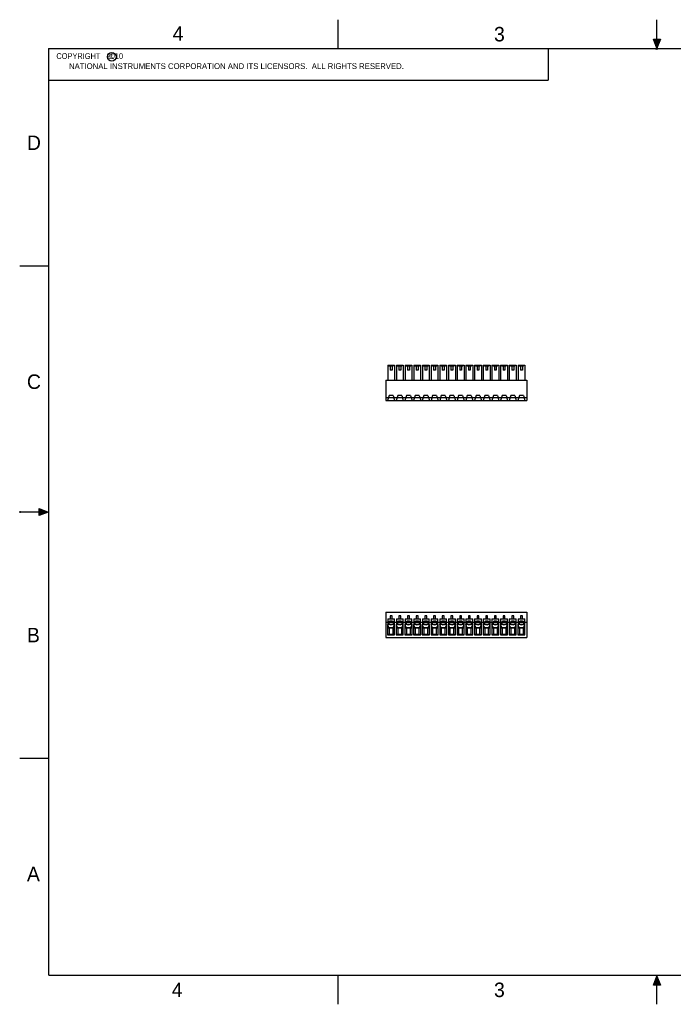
# Model space of a CAD drawing. Header units: inches. Extents: x 0 to 22, y 0 to 17.
# Tile 1 of 9: x 0 to 11.3, y 0 to 17. Entities that reach past the tile are written whole.
import ezdxf

# ---------------------------------------------------------------- set-up
doc = ezdxf.new("R2010")
doc.units = ezdxf.units.IN
doc.header["$LTSCALE"] = 1.21
doc.header["$MEASUREMENT"] = 0
doc.layers.get('0').update_dxf_attribs({"linetype": 'CONTINUOUS'})
doc.styles.get("Standard").update_dxf_attribs({"font": 'txt', "width": 0.8})

msp = doc.modelspace()

# ---------------------------------------------------------------- hatches: boundary and pattern name
at = {"linetype": 'CONTINUOUS'}
for points in [[(11, 16.51), (10.938, 16.666), (11.062, 16.666)], [(0.334, 8.562), (0.49, 8.5), (0.334, 8.438)], [(10.938, 0.329), (11, 0.485), (11.062, 0.329)]]:
    msp.add_hatch(color=2, dxfattribs=at).paths.add_polyline_path(points)

# ---------------------------------------------------------------- linework, layer by layer
at = {"color": 2, "linetype": 'CONTINUOUS'}
for p, q in [((5.5, 16.5), (5.5, 17)), ((11, 16.485), (11, 17)), ((11, 16.51), (10.938, 16.666)), ((10.938, 16.666), (11.062, 16.666)), ((11.062, 16.666), (11, 16.51)), ((0.5, 16.5), (9.125, 16.5)), ((0.5, 16.5), (0.5, 15.953)), ((9.125, 16.5), (9.125, 15.953)), ((11.015, 16.515), (10.985, 16.485)), ((10.985, 16.485), (11, 16.515)), ((11, 16.485), (11.015, 16.515)), ((0.5, 15.953), (9.125, 15.953)), ((0, 12.75), (0.5, 12.75)), ((0, 8.515), (0, 8.485)), ((0.334, 8.438), (0.334, 8.562)), ((0.334, 8.562), (0.49, 8.5)), ((0.49, 8.5), (0, 8.5)), ((0.49, 8.5), (0.334, 8.438)), ((0, 4.25), (0.5, 4.25)), ((5.5, 0), (5.5, 0.5)), ((10.938, 0.329), (11, 0.485)), ((11, 0.485), (11.062, 0.329)), ((11, 0), (11, 0.485)), ((11.062, 0.329), (10.938, 0.329))]:
    msp.add_line(p, q, dxfattribs=at)
at = {"color": 7, "linetype": 'CONTINUOUS'}
for p, q in [((6.352, 11.037), (6.352, 10.777)), ((6.352, 11.037), (6.47, 11.037)), ((6.373, 11.02), (6.373, 11.037)), ((6.449, 11.02), (6.373, 11.02)), ((6.395, 11.037), (6.395, 10.949)), ((6.427, 10.949), (6.395, 10.949)), ((6.427, 11.037), (6.427, 10.949)), ((6.449, 11.02), (6.449, 11.037)), ((6.47, 11.037), (6.47, 10.777)), ((6.502, 11.037), (6.502, 10.777)), ((6.502, 11.037), (6.62, 11.037)), ((6.523, 11.02), (6.523, 11.037)), ((6.599, 11.02), (6.523, 11.02)), ((6.545, 11.037), (6.545, 10.949)), ((6.577, 10.949), (6.545, 10.949)), ((6.577, 11.037), (6.577, 10.949)), ((6.599, 11.02), (6.599, 11.037)), ((6.62, 11.037), (6.62, 10.777)), ((6.652, 11.037), (6.652, 10.777)), ((6.652, 11.037), (6.77, 11.037)), ((6.673, 11.02), (6.673, 11.037)), ((6.749, 11.02), (6.673, 11.02)), ((6.695, 11.037), (6.695, 10.949)), ((6.727, 10.949), (6.695, 10.949)), ((6.727, 11.037), (6.727, 10.949)), ((6.749, 11.02), (6.749, 11.037)), ((6.77, 11.037), (6.77, 10.777)), ((6.802, 11.037), (6.802, 10.777)), ((6.802, 11.037), (6.92, 11.037)), ((6.823, 11.02), (6.823, 11.037)), ((6.899, 11.02), (6.823, 11.02)), ((6.845, 11.037), (6.845, 10.949)), ((6.877, 10.949), (6.845, 10.949)), ((6.877, 11.037), (6.877, 10.949)), ((6.899, 11.02), (6.899, 11.037)), ((6.92, 11.037), (6.92, 10.777)), ((6.952, 11.037), (6.952, 10.777)), ((6.952, 11.037), (7.07, 11.037)), ((6.973, 11.02), (6.973, 11.037)), ((7.049, 11.02), (6.973, 11.02)), ((6.995, 11.037), (6.995, 10.949)), ((7.027, 10.949), (6.995, 10.949)), ((7.027, 11.037), (7.027, 10.949)), ((7.049, 11.02), (7.049, 11.037)), ((7.07, 11.037), (7.07, 10.777)), ((7.102, 11.037), (7.102, 10.777)), ((7.102, 11.037), (7.22, 11.037)), ((7.123, 11.02), (7.123, 11.037)), ((7.199, 11.02), (7.123, 11.02)), ((7.145, 11.037), (7.145, 10.949)), ((7.177, 10.949), (7.145, 10.949)), ((7.177, 11.037), (7.177, 10.949)), ((7.199, 11.02), (7.199, 11.037)), ((7.22, 11.037), (7.22, 10.777)), ((7.252, 11.037), (7.252, 10.777)), ((7.252, 11.037), (7.37, 11.037)), ((7.273, 11.02), (7.273, 11.037)), ((7.349, 11.02), (7.273, 11.02)), ((7.295, 11.037), (7.295, 10.949)), ((7.327, 10.949), (7.295, 10.949)), ((7.327, 11.037), (7.327, 10.949)), ((7.349, 11.02), (7.349, 11.037)), ((7.37, 11.037), (7.37, 10.777)), ((7.402, 11.037), (7.402, 10.777)), ((7.402, 11.037), (7.52, 11.037)), ((7.423, 11.02), (7.423, 11.037)), ((7.499, 11.02), (7.423, 11.02)), ((7.445, 11.037), (7.445, 10.949)), ((7.477, 10.949), (7.445, 10.949)), ((7.477, 11.037), (7.477, 10.949)), ((7.499, 11.02), (7.499, 11.037)), ((7.52, 11.037), (7.52, 10.777)), ((7.552, 11.037), (7.552, 10.777)), ((7.552, 11.037), (7.67, 11.037)), ((7.573, 11.02), (7.573, 11.037)), ((7.649, 11.02), (7.573, 11.02)), ((7.595, 11.037), (7.595, 10.949)), ((7.627, 10.949), (7.595, 10.949)), ((7.627, 11.037), (7.627, 10.949)), ((7.649, 11.02), (7.649, 11.037)), ((7.67, 11.037), (7.67, 10.777)), ((7.702, 11.037), (7.702, 10.777)), ((7.702, 11.037), (7.82, 11.037)), ((7.723, 11.02), (7.723, 11.037)), ((7.799, 11.02), (7.723, 11.02)), ((7.745, 11.037), (7.745, 10.949)), ((7.777, 10.949), (7.745, 10.949)), ((7.777, 11.037), (7.777, 10.949)), ((7.799, 11.02), (7.799, 11.037)), ((7.82, 11.037), (7.82, 10.777)), ((7.852, 11.037), (7.852, 10.777)), ((7.852, 11.037), (7.97, 11.037)), ((7.873, 11.02), (7.873, 11.037)), ((7.949, 11.02), (7.873, 11.02)), ((7.895, 11.037), (7.895, 10.949)), ((7.927, 10.949), (7.895, 10.949)), ((7.927, 11.037), (7.927, 10.949)), ((7.949, 11.02), (7.949, 11.037)), ((7.97, 11.037), (7.97, 10.777)), ((8.002, 11.037), (8.12, 11.037)), ((8.002, 11.037), (8.002, 10.777)), ((8.023, 11.02), (8.023, 11.037)), ((8.099, 11.02), (8.023, 11.02)), ((8.045, 11.037), (8.045, 10.949)), ((8.077, 10.949), (8.045, 10.949)), ((8.077, 11.037), (8.077, 10.949)), ((8.099, 11.02), (8.099, 11.037)), ((8.12, 11.037), (8.12, 10.777)), ((8.152, 11.037), (8.27, 11.037)), ((8.152, 11.037), (8.152, 10.777)), ((8.173, 11.02), (8.173, 11.037)), ((8.249, 11.02), (8.173, 11.02)), ((8.195, 11.037), (8.195, 10.949)), ((8.227, 10.949), (8.195, 10.949)), ((8.227, 11.037), (8.227, 10.949)), ((8.249, 11.02), (8.249, 11.037)), ((8.27, 11.037), (8.27, 10.777)), ((8.302, 11.037), (8.42, 11.037)), ((8.302, 11.037), (8.302, 10.777)), ((8.323, 11.02), (8.323, 11.037)), ((8.399, 11.02), (8.323, 11.02)), ((8.345, 11.037), (8.345, 10.949)), ((8.377, 10.949), (8.345, 10.949)), ((8.377, 11.037), (8.377, 10.949)), ((8.399, 11.02), (8.399, 11.037)), ((8.42, 11.037), (8.42, 10.777)), ((8.452, 11.037), (8.57, 11.037)), ((8.452, 11.037), (8.452, 10.777)), ((8.473, 11.02), (8.473, 11.037)), ((8.549, 11.02), (8.473, 11.02)), ((8.495, 11.037), (8.495, 10.949)), ((8.527, 10.949), (8.495, 10.949)), ((8.527, 11.037), (8.527, 10.949)), ((8.549, 11.02), (8.549, 11.037)), ((8.57, 11.037), (8.57, 10.777)), ((8.602, 11.037), (8.72, 11.037)), ((8.602, 11.037), (8.602, 10.777)), ((8.623, 11.02), (8.623, 11.037)), ((8.699, 11.02), (8.623, 11.02)), ((8.645, 11.037), (8.645, 10.949)), ((8.677, 10.949), (8.645, 10.949)), ((8.677, 11.037), (8.677, 10.949)), ((8.699, 11.02), (8.699, 11.037)), ((8.72, 11.037), (8.72, 10.777)), ((6.32, 10.777), (6.32, 10.427)), ((6.32, 10.777), (8.752, 10.777)), ((8.752, 10.777), (8.752, 10.427)), ((6.32, 10.478), (8.752, 10.478)), ((6.32, 10.427), (8.752, 10.427)), ((6.377, 10.509), (6.35, 10.427)), ((6.445, 10.509), (6.377, 10.509)), ((6.445, 10.509), (6.472, 10.427)), ((6.527, 10.509), (6.5, 10.427)), ((6.595, 10.509), (6.527, 10.509)), ((6.595, 10.509), (6.622, 10.427)), ((6.677, 10.509), (6.65, 10.427)), ((6.745, 10.509), (6.677, 10.509)), ((6.745, 10.509), (6.772, 10.427)), ((6.827, 10.509), (6.8, 10.427)), ((6.895, 10.509), (6.827, 10.509)), ((6.895, 10.509), (6.922, 10.427)), ((6.977, 10.509), (6.95, 10.427)), ((7.045, 10.509), (6.977, 10.509)), ((7.045, 10.509), (7.072, 10.427)), ((7.127, 10.509), (7.1, 10.427)), ((7.195, 10.509), (7.127, 10.509)), ((7.195, 10.509), (7.222, 10.427)), ((7.277, 10.509), (7.25, 10.427)), ((7.345, 10.509), (7.277, 10.509)), ((7.345, 10.509), (7.372, 10.427)), ((7.427, 10.509), (7.4, 10.427)), ((7.495, 10.509), (7.427, 10.509)), ((7.495, 10.509), (7.522, 10.427)), ((7.577, 10.509), (7.55, 10.427)), ((7.645, 10.509), (7.577, 10.509)), ((7.645, 10.509), (7.672, 10.427)), ((7.727, 10.509), (7.7, 10.427)), ((7.795, 10.509), (7.727, 10.509)), ((7.795, 10.509), (7.822, 10.427)), ((7.877, 10.509), (7.85, 10.427)), ((7.945, 10.509), (7.877, 10.509)), ((7.945, 10.509), (7.972, 10.427)), ((8.027, 10.509), (8, 10.427)), ((8.095, 10.509), (8.027, 10.509)), ((8.095, 10.509), (8.122, 10.427)), ((8.177, 10.509), (8.15, 10.427)), ((8.245, 10.509), (8.177, 10.509)), ((8.245, 10.509), (8.272, 10.427)), ((8.327, 10.509), (8.3, 10.427)), ((8.395, 10.509), (8.327, 10.509)), ((8.395, 10.509), (8.422, 10.427)), ((8.477, 10.509), (8.45, 10.427)), ((8.545, 10.509), (8.477, 10.509)), ((8.545, 10.509), (8.572, 10.427)), ((8.627, 10.509), (8.6, 10.427)), ((8.695, 10.509), (8.627, 10.509)), ((8.695, 10.509), (8.722, 10.427)), ((6.32, 6.771), (6.32, 6.334)), ((6.32, 6.771), (8.752, 6.771)), ((6.352, 6.658), (6.352, 6.499)), ((6.352, 6.658), (6.47, 6.658)), ((6.395, 6.71), (6.395, 6.658)), ((6.427, 6.71), (6.395, 6.71)), ((6.427, 6.658), (6.427, 6.71)), ((6.47, 6.499), (6.47, 6.658)), ((6.502, 6.658), (6.502, 6.499)), ((6.502, 6.658), (6.62, 6.658)), ((6.545, 6.71), (6.545, 6.658)), ((6.577, 6.71), (6.545, 6.71)), ((6.577, 6.658), (6.577, 6.71)), ((6.62, 6.499), (6.62, 6.658)), ((6.652, 6.658), (6.652, 6.499)), ((6.652, 6.658), (6.77, 6.658)), ((6.695, 6.71), (6.695, 6.658)), ((6.727, 6.71), (6.695, 6.71)), ((6.727, 6.658), (6.727, 6.71)), ((6.77, 6.499), (6.77, 6.658)), ((6.802, 6.658), (6.802, 6.499)), ((6.802, 6.658), (6.92, 6.658)), ((6.845, 6.71), (6.845, 6.658)), ((6.877, 6.71), (6.845, 6.71)), ((6.877, 6.658), (6.877, 6.71)), ((6.92, 6.499), (6.92, 6.658)), ((6.952, 6.658), (6.952, 6.499)), ((6.952, 6.658), (7.07, 6.658)), ((6.995, 6.71), (6.995, 6.658)), ((7.027, 6.71), (6.995, 6.71)), ((7.027, 6.658), (7.027, 6.71)), ((7.07, 6.499), (7.07, 6.658)), ((7.102, 6.658), (7.102, 6.499)), ((7.102, 6.658), (7.22, 6.658)), ((7.145, 6.71), (7.145, 6.658)), ((7.177, 6.71), (7.145, 6.71)), ((7.177, 6.658), (7.177, 6.71)), ((7.22, 6.499), (7.22, 6.658)), ((7.252, 6.658), (7.252, 6.499)), ((7.252, 6.658), (7.37, 6.658)), ((7.295, 6.71), (7.295, 6.658)), ((7.327, 6.71), (7.295, 6.71)), ((7.327, 6.658), (7.327, 6.71)), ((7.37, 6.499), (7.37, 6.658)), ((7.402, 6.658), (7.402, 6.499)), ((7.402, 6.658), (7.52, 6.658)), ((7.445, 6.71), (7.445, 6.658)), ((7.477, 6.71), (7.445, 6.71)), ((7.477, 6.658), (7.477, 6.71)), ((7.52, 6.499), (7.52, 6.658)), ((7.552, 6.658), (7.552, 6.499)), ((7.552, 6.658), (7.67, 6.658)), ((7.595, 6.71), (7.595, 6.658)), ((7.627, 6.71), (7.595, 6.71)), ((7.627, 6.658), (7.627, 6.71)), ((7.67, 6.499), (7.67, 6.658)), ((7.702, 6.658), (7.702, 6.499)), ((7.702, 6.658), (7.82, 6.658)), ((7.777, 6.71), (7.745, 6.71)), ((7.745, 6.71), (7.745, 6.658)), ((7.777, 6.658), (7.777, 6.71)), ((7.82, 6.499), (7.82, 6.658)), ((7.852, 6.658), (7.97, 6.658)), ((7.852, 6.658), (7.852, 6.499)), ((7.927, 6.71), (7.895, 6.71)), ((7.895, 6.71), (7.895, 6.658)), ((7.927, 6.658), (7.927, 6.71)), ((7.97, 6.499), (7.97, 6.658)), ((8.002, 6.658), (8.12, 6.658)), ((8.002, 6.658), (8.002, 6.499)), ((8.077, 6.71), (8.045, 6.71)), ((8.045, 6.71), (8.045, 6.658)), ((8.077, 6.658), (8.077, 6.71)), ((8.12, 6.499), (8.12, 6.658)), ((8.152, 6.658), (8.27, 6.658)), ((8.152, 6.658), (8.152, 6.499)), ((8.227, 6.71), (8.195, 6.71)), ((8.195, 6.71), (8.195, 6.658)), ((8.227, 6.658), (8.227, 6.71)), ((8.27, 6.499), (8.27, 6.658)), ((8.302, 6.658), (8.42, 6.658)), ((8.302, 6.658), (8.302, 6.499)), ((8.377, 6.71), (8.345, 6.71)), ((8.345, 6.71), (8.345, 6.658)), ((8.377, 6.658), (8.377, 6.71)), ((8.42, 6.499), (8.42, 6.658)), ((8.452, 6.658), (8.57, 6.658)), ((8.452, 6.658), (8.452, 6.499)), ((8.527, 6.71), (8.495, 6.71)), ((8.495, 6.71), (8.495, 6.658)), ((8.527, 6.658), (8.527, 6.71)), ((8.57, 6.499), (8.57, 6.658)), ((8.602, 6.658), (8.72, 6.658)), ((8.602, 6.658), (8.602, 6.499)), ((8.677, 6.71), (8.645, 6.71)), ((8.645, 6.71), (8.645, 6.658)), ((8.677, 6.658), (8.677, 6.71)), ((8.72, 6.499), (8.72, 6.658)), ((8.752, 6.771), (8.752, 6.334)), ((6.32, 6.599), (8.752, 6.599)), ((6.35, 6.559), (6.35, 6.38)), ((6.377, 6.499), (6.35, 6.559)), ((6.472, 6.559), (6.35, 6.559)), ((6.352, 6.499), (6.47, 6.499)), ((6.377, 6.499), (6.377, 6.393)), ((6.445, 6.499), (6.377, 6.499)), ((6.445, 6.499), (6.472, 6.559)), ((6.445, 6.393), (6.445, 6.499)), ((6.472, 6.38), (6.472, 6.559)), ((6.5, 6.559), (6.5, 6.38)), ((6.527, 6.499), (6.5, 6.559)), ((6.622, 6.559), (6.5, 6.559)), ((6.502, 6.499), (6.62, 6.499)), ((6.527, 6.499), (6.527, 6.393)), ((6.595, 6.499), (6.527, 6.499)), ((6.595, 6.499), (6.622, 6.559)), ((6.595, 6.393), (6.595, 6.499)), ((6.622, 6.38), (6.622, 6.559)), ((6.65, 6.559), (6.65, 6.38)), ((6.677, 6.499), (6.65, 6.559)), ((6.772, 6.559), (6.65, 6.559)), ((6.652, 6.499), (6.77, 6.499)), ((6.677, 6.499), (6.677, 6.393)), ((6.745, 6.499), (6.677, 6.499)), ((6.745, 6.499), (6.772, 6.559)), ((6.745, 6.393), (6.745, 6.499)), ((6.772, 6.38), (6.772, 6.559)), ((6.8, 6.559), (6.8, 6.38)), ((6.827, 6.499), (6.8, 6.559)), ((6.922, 6.559), (6.8, 6.559)), ((6.802, 6.499), (6.92, 6.499)), ((6.827, 6.499), (6.827, 6.393)), ((6.895, 6.499), (6.827, 6.499)), ((6.895, 6.499), (6.922, 6.559)), ((6.895, 6.393), (6.895, 6.499)), ((6.922, 6.38), (6.922, 6.559)), ((6.95, 6.559), (6.95, 6.38)), ((6.977, 6.499), (6.95, 6.559)), ((7.072, 6.559), (6.95, 6.559)), ((6.952, 6.499), (7.07, 6.499)), ((6.977, 6.499), (6.977, 6.393)), ((7.045, 6.499), (6.977, 6.499)), ((7.045, 6.499), (7.072, 6.559)), ((7.045, 6.393), (7.045, 6.499)), ((7.072, 6.38), (7.072, 6.559)), ((7.1, 6.559), (7.1, 6.38)), ((7.127, 6.499), (7.1, 6.559)), ((7.222, 6.559), (7.1, 6.559)), ((7.102, 6.499), (7.22, 6.499)), ((7.127, 6.499), (7.127, 6.393)), ((7.195, 6.499), (7.127, 6.499)), ((7.195, 6.499), (7.222, 6.559)), ((7.195, 6.393), (7.195, 6.499)), ((7.222, 6.38), (7.222, 6.559)), ((7.25, 6.559), (7.25, 6.38)), ((7.277, 6.499), (7.25, 6.559)), ((7.372, 6.559), (7.25, 6.559)), ((7.252, 6.499), (7.37, 6.499)), ((7.277, 6.499), (7.277, 6.393)), ((7.345, 6.499), (7.277, 6.499)), ((7.345, 6.499), (7.372, 6.559)), ((7.345, 6.393), (7.345, 6.499)), ((7.372, 6.38), (7.372, 6.559)), ((7.4, 6.559), (7.4, 6.38)), ((7.427, 6.499), (7.4, 6.559)), ((7.522, 6.559), (7.4, 6.559)), ((7.402, 6.499), (7.52, 6.499)), ((7.427, 6.499), (7.427, 6.393)), ((7.495, 6.499), (7.427, 6.499)), ((7.495, 6.499), (7.522, 6.559)), ((7.495, 6.393), (7.495, 6.499)), ((7.522, 6.38), (7.522, 6.559)), ((7.672, 6.559), (7.55, 6.559)), ((7.55, 6.559), (7.55, 6.38)), ((7.577, 6.499), (7.55, 6.559)), ((7.552, 6.499), (7.67, 6.499)), ((7.645, 6.499), (7.577, 6.499)), ((7.577, 6.499), (7.577, 6.393)), ((7.645, 6.499), (7.672, 6.559)), ((7.645, 6.393), (7.645, 6.499)), ((7.672, 6.38), (7.672, 6.559)), ((7.822, 6.559), (7.7, 6.559)), ((7.7, 6.559), (7.7, 6.38)), ((7.727, 6.499), (7.7, 6.559)), ((7.702, 6.499), (7.82, 6.499)), ((7.795, 6.499), (7.727, 6.499)), ((7.727, 6.499), (7.727, 6.393)), ((7.795, 6.499), (7.822, 6.559)), ((7.795, 6.393), (7.795, 6.499)), ((7.822, 6.38), (7.822, 6.559)), ((7.972, 6.559), (7.85, 6.559)), ((7.85, 6.559), (7.85, 6.38)), ((7.877, 6.499), (7.85, 6.559)), ((7.852, 6.499), (7.97, 6.499)), ((7.945, 6.499), (7.877, 6.499)), ((7.877, 6.499), (7.877, 6.393)), ((7.945, 6.499), (7.972, 6.559)), ((7.945, 6.393), (7.945, 6.499)), ((7.972, 6.38), (7.972, 6.559)), ((8.122, 6.559), (8, 6.559)), ((8, 6.559), (8, 6.38)), ((8.027, 6.499), (8, 6.559)), ((8.002, 6.499), (8.12, 6.499)), ((8.095, 6.499), (8.027, 6.499)), ((8.027, 6.499), (8.027, 6.393)), ((8.095, 6.499), (8.122, 6.559)), ((8.095, 6.393), (8.095, 6.499)), ((8.122, 6.38), (8.122, 6.559)), ((8.272, 6.559), (8.15, 6.559)), ((8.177, 6.499), (8.15, 6.559)), ((8.15, 6.559), (8.15, 6.38)), ((8.152, 6.499), (8.27, 6.499)), ((8.245, 6.499), (8.177, 6.499)), ((8.177, 6.499), (8.177, 6.393)), ((8.245, 6.499), (8.272, 6.559)), ((8.245, 6.393), (8.245, 6.499)), ((8.272, 6.38), (8.272, 6.559)), ((8.422, 6.559), (8.3, 6.559)), ((8.327, 6.499), (8.3, 6.559)), ((8.3, 6.559), (8.3, 6.38)), ((8.302, 6.499), (8.42, 6.499)), ((8.395, 6.499), (8.327, 6.499)), ((8.327, 6.499), (8.327, 6.393)), ((8.395, 6.499), (8.422, 6.559)), ((8.395, 6.393), (8.395, 6.499)), ((8.422, 6.38), (8.422, 6.559)), ((8.572, 6.559), (8.45, 6.559)), ((8.45, 6.559), (8.45, 6.38)), ((8.477, 6.499), (8.45, 6.559)), ((8.452, 6.499), (8.57, 6.499)), ((8.545, 6.499), (8.477, 6.499)), ((8.477, 6.499), (8.477, 6.393)), ((8.545, 6.499), (8.572, 6.559)), ((8.545, 6.393), (8.545, 6.499)), ((8.572, 6.38), (8.572, 6.559)), ((8.722, 6.559), (8.6, 6.559)), ((8.627, 6.499), (8.6, 6.559)), ((8.6, 6.559), (8.6, 6.38)), ((8.602, 6.499), (8.72, 6.499)), ((8.695, 6.499), (8.627, 6.499)), ((8.627, 6.499), (8.627, 6.393)), ((8.695, 6.499), (8.722, 6.559)), ((8.695, 6.393), (8.695, 6.499)), ((8.722, 6.38), (8.722, 6.559)), ((6.32, 6.334), (8.752, 6.334)), ((6.377, 6.393), (6.35, 6.38)), ((6.35, 6.38), (6.472, 6.38)), ((6.377, 6.393), (6.445, 6.393)), ((6.445, 6.393), (6.472, 6.38)), ((6.527, 6.393), (6.5, 6.38)), ((6.5, 6.38), (6.622, 6.38)), ((6.527, 6.393), (6.595, 6.393)), ((6.595, 6.393), (6.622, 6.38)), ((6.677, 6.393), (6.65, 6.38)), ((6.65, 6.38), (6.772, 6.38)), ((6.677, 6.393), (6.745, 6.393)), ((6.745, 6.393), (6.772, 6.38)), ((6.827, 6.393), (6.8, 6.38)), ((6.8, 6.38), (6.922, 6.38)), ((6.827, 6.393), (6.895, 6.393)), ((6.895, 6.393), (6.922, 6.38)), ((6.977, 6.393), (6.95, 6.38)), ((6.95, 6.38), (7.072, 6.38)), ((6.977, 6.393), (7.045, 6.393)), ((7.045, 6.393), (7.072, 6.38)), ((7.127, 6.393), (7.1, 6.38)), ((7.1, 6.38), (7.222, 6.38)), ((7.127, 6.393), (7.195, 6.393)), ((7.195, 6.393), (7.222, 6.38)), ((7.277, 6.393), (7.25, 6.38)), ((7.25, 6.38), (7.372, 6.38)), ((7.277, 6.393), (7.345, 6.393)), ((7.345, 6.393), (7.372, 6.38)), ((7.427, 6.393), (7.4, 6.38)), ((7.4, 6.38), (7.522, 6.38)), ((7.427, 6.393), (7.495, 6.393)), ((7.495, 6.393), (7.522, 6.38)), ((7.577, 6.393), (7.55, 6.38)), ((7.55, 6.38), (7.672, 6.38)), ((7.577, 6.393), (7.645, 6.393)), ((7.645, 6.393), (7.672, 6.38)), ((7.727, 6.393), (7.7, 6.38)), ((7.7, 6.38), (7.822, 6.38)), ((7.727, 6.393), (7.795, 6.393)), ((7.795, 6.393), (7.822, 6.38)), ((7.877, 6.393), (7.85, 6.38)), ((7.85, 6.38), (7.972, 6.38)), ((7.877, 6.393), (7.945, 6.393)), ((7.945, 6.393), (7.972, 6.38)), ((8.027, 6.393), (8, 6.38)), ((8, 6.38), (8.122, 6.38)), ((8.027, 6.393), (8.095, 6.393)), ((8.095, 6.393), (8.122, 6.38)), ((8.177, 6.393), (8.15, 6.38)), ((8.15, 6.38), (8.272, 6.38)), ((8.177, 6.393), (8.245, 6.393)), ((8.245, 6.393), (8.272, 6.38)), ((8.327, 6.393), (8.3, 6.38)), ((8.3, 6.38), (8.422, 6.38)), ((8.327, 6.393), (8.395, 6.393)), ((8.395, 6.393), (8.422, 6.38)), ((8.477, 6.393), (8.45, 6.38)), ((8.45, 6.38), (8.572, 6.38)), ((8.477, 6.393), (8.545, 6.393)), ((8.545, 6.393), (8.572, 6.38)), ((8.627, 6.393), (8.6, 6.38)), ((8.6, 6.38), (8.722, 6.38)), ((8.627, 6.393), (8.695, 6.393)), ((8.695, 6.393), (8.722, 6.38))]:
    msp.add_line(p, q, dxfattribs=at)
at = {"color": 7, "linetype": 'CONTINUOUS', "const_width": 0.02}
for points in [[(0.5, 16.5), (0.5, 0.5)], [(21.5, 16.5), (0.5, 16.5)], [(0.5, 0.5), (21.5, 0.5)]]:
    msp.add_lwpolyline(points, dxfattribs=at)
at = {"color": 2, "linetype": 'CONTINUOUS'}
msp.add_circle((1.589, 16.359), 0.0754, dxfattribs=at)
at = {"color": 7, "linetype": 'CONTINUOUS'}
for centre in [(6.411, 6.586), (6.561, 6.586), (6.711, 6.586), (6.861, 6.586), (7.011, 6.586), (7.161, 6.586), (7.311, 6.586), (7.461, 6.586), (7.611, 6.586), (7.761, 6.586), (7.911, 6.586), (8.061, 6.586), (8.211, 6.586), (8.361, 6.586), (8.511, 6.586), (8.661, 6.586)]:
    msp.add_circle(centre, 0.0376, dxfattribs=at)

# ---------------------------------------------------------------- texts
at = {"color": 2, "linetype": 'CONTINUOUS'}
for s, height, p in [('4', 0.25, (2.64, 16.637)), ('3', 0.25, (8.188, 16.625)), ('c', 0.1, (1.546, 16.328)), ('NATIONAL INSTRUMENTS CORPORATION AND ITS LICENSORS.  ALL RIGHTS RESERVED.', 0.1, (0.851, 16.148)), ('D', 0.25, (0.125, 14.75)), ('C', 0.25, (0.125, 10.625)), ('B', 0.25, (0.125, 6.25)), ('A', 0.25, (0.125, 2.125)), ('4', 0.25, (2.625, 0.125)), ('3', 0.25, (8.188, 0.125))]:
    msp.add_text(s, height=height, dxfattribs=at).set_placement(p)
at = {"color": 2, "linetype": 'CONTINUOUS', "insert": (0.562, 16.422), "char_height": 0.1, "width": 1.44, "attachment_point": 1}
msp.add_mtext('  COPYRIGHT   2010', dxfattribs=at)

doc.saveas('drawing.dxf')
